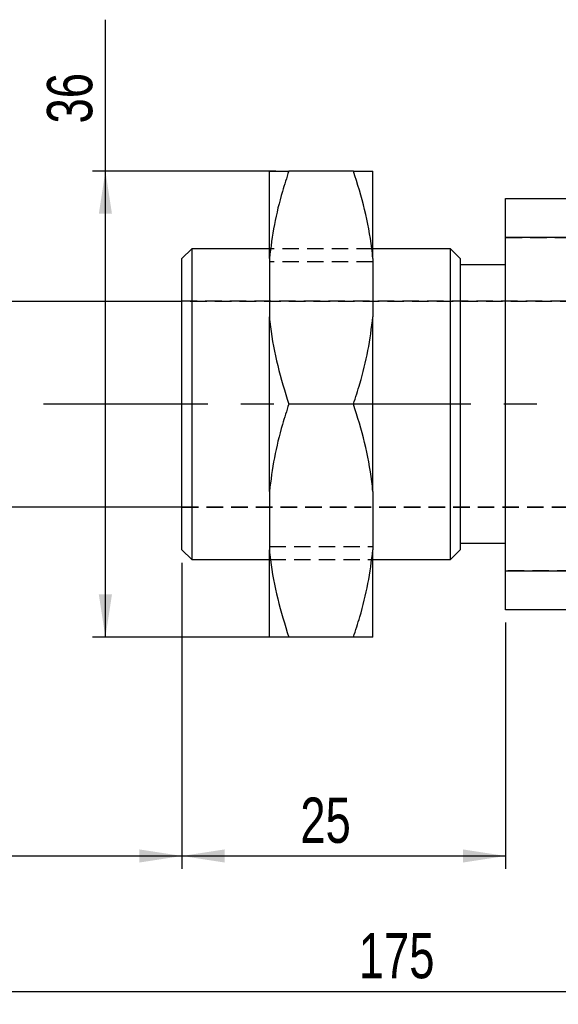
# Model space of a CAD drawing. Extents: x 27 to 407, y 33 to 283.
# Tile 2 of 20: x 109 to 151, y 33 to 109. Entities that reach past the tile are written whole.
import ezdxf

# ---------------------------------------------------------------- set-up
doc = ezdxf.new("R2010")
doc.units = 0
doc.linetypes.add('CENTERX2', pattern=[20.32, 12.7, -2.54, 2.54, -2.54])
doc.linetypes.add('HIDDEN', pattern=[1.905, 1.27, -0.635])
doc.layers.get('0').update_dxf_attribs({"linetype": 'CONTINUOUS'})
doc.styles.add('SLDTEXTSTYLE0', font='TXT', dxfattribs={"width": 0.75})
doc.dimstyles.new('SLDDIMSTYLE2', dxfattribs={"dimtxt": 3.5, "dimasz": 3.302, "dimexe": 0, "dimexo": 0.0625, "dimgap": 0.875, "dimtad": 1, "dimdec": 3, "dimrnd": 1e-09, "dimzin": 12, "dimtxsty": 'SLDTEXTSTYLE0', "dimsah": 1, "dimcen": 0.09, "dimazin": 3, "dimtfac": 1, "dimtdec": 3, "dimtofl": 0, "dimtmove": 0, "dimatfit": 3, "dimtolj": 1, "dimtzin": 12})
doc.dimstyles.new('SLDDIMSTYLE4', dxfattribs={"dimtxt": 3.5, "dimasz": 3.302, "dimexe": 0, "dimexo": 0.0625, "dimgap": 0.875, "dimtad": 1, "dimdec": 0, "dimrnd": 1e-09, "dimzin": 12, "dimtxsty": 'SLDTEXTSTYLE0', "dimsah": 1, "dimcen": 0.09, "dimazin": 3, "dimtfac": 1, "dimtofl": 0, "dimtmove": 0, "dimatfit": 3, "dimtolj": 1, "dimtzin": 12})

# ---------------------------------------------------------------- blocks, each defined once
blk = doc.blocks.new('_D_4')
at = {"color": 179, "linetype": 'CONTINUOUS'}
for p, q in [((51.637, 71.334), (51.637, 32.917)), ((226.616, 58.146), (226.616, 32.917)), ((51.637, 33.917), (226.616, 33.917))]:
    blk.add_line(p, q, dxfattribs=at)
for points in [[(51.637, 33.917), (54.939, 33.409), (54.939, 34.425)], [(226.616, 33.917), (223.314, 34.425), (223.314, 33.409)]]:
    blk.add_solid(points, dxfattribs=at)
at = {"color": 179, "linetype": 'CONTINUOUS', "insert": (135.125, 38.429, -51.888), "char_height": 3.5, "attachment_point": 1, "style": 'SLDTEXTSTYLE0'}
blk.add_mtext('175', dxfattribs=at)
blk = doc.blocks.new('_D_6')
at = {"color": 179, "linetype": 'CONTINUOUS'}
for p, q in [((51.637, 71.334), (51.637, 43.373)), ((121.472, 67.021), (121.472, 43.373)), ((51.637, 44.373), (121.472, 44.373))]:
    blk.add_line(p, q, dxfattribs=at)
for points in [[(51.637, 44.373), (54.939, 43.865), (54.939, 44.881)], [(121.472, 44.373), (118.17, 44.881), (118.17, 43.865)]]:
    blk.add_solid(points, dxfattribs=at)
at = {"color": 179, "linetype": 'CONTINUOUS', "insert": (83.181, 48.885, -51.888), "char_height": 3.5, "attachment_point": 1, "style": 'SLDTEXTSTYLE0'}
blk.add_mtext('70', dxfattribs=at)
blk = doc.blocks.new('_D_8')
at = {"color": 179, "linetype": 'CONTINUOUS'}
for p, q in [((115.555, 97.271), (115.555, 108.961)), ((128.722, 97.271), (114.555, 97.271)), ((115.555, 61.271), (115.555, 97.271)), ((128.722, 61.271), (114.555, 61.271))]:
    blk.add_line(p, q, dxfattribs=at)
for points in [[(115.555, 97.271), (115.047, 93.969), (116.063, 93.969)], [(115.555, 61.271), (116.063, 64.573), (115.047, 64.573)]]:
    blk.add_solid(points, dxfattribs=at)
at = {"color": 179, "linetype": 'CONTINUOUS', "insert": (111.043, 100.945, -51.888), "char_height": 3.5, "attachment_point": 1, "rotation": 90, "style": 'SLDTEXTSTYLE0'}
blk.add_mtext('36', dxfattribs=at)
blk = doc.blocks.new('_D_9')
at = {"color": 179, "linetype": 'CONTINUOUS'}
for p, q in [((121.472, 67.021), (121.472, 43.373)), ((146.472, 62.396), (146.472, 43.373)), ((121.472, 44.373), (146.472, 44.373))]:
    blk.add_line(p, q, dxfattribs=at)
for points in [[(121.472, 44.373), (124.774, 43.865), (124.774, 44.881)], [(146.472, 44.373), (143.17, 44.881), (143.17, 43.865)]]:
    blk.add_solid(points, dxfattribs=at)
at = {"color": 179, "linetype": 'CONTINUOUS', "insert": (130.612, 48.885, -51.888), "char_height": 3.5, "attachment_point": 1, "style": 'SLDTEXTSTYLE0'}
blk.add_mtext('25', dxfattribs=at)

msp = doc.modelspace()

# ---------------------------------------------------------------- linework, layer by layer
at = {"color": 7, "linetype": 'CONTINUOUS'}
for p, q in [((128.2224, 90.5214), (128.2224, 97.2714)), ((134.7224, 97.2714), (129.7224, 97.2714)), ((136.2225, 90.5214), (136.2225, 97.2714)), ((146.4724, 95.1464), (170.7724, 95.1464)), ((146.4724, 92.1464), (146.4724, 95.1464)), ((170.7724, 92.1464), (146.4724, 92.1464)), ((146.4724, 66.3964), (146.4724, 92.1464)), ((122.2224, 91.2714), (121.4724, 90.5214)), ((128.2224, 91.2714), (122.2224, 91.2714)), ((122.2224, 91.2714), (122.2224, 67.2714)), ((142.2224, 91.2714), (136.2225, 91.2714)), ((142.9724, 90.5214), (142.2224, 91.2714)), ((142.2224, 79.2714), (142.2224, 91.2714)), ((121.4724, 68.0214), (121.4724, 90.5214)), ((128.2224, 90.5214), (128.2224, 86.0214)), ((136.2225, 90.5214), (136.2225, 86.0214)), ((142.9724, 90.5214), (142.9724, 79.2714)), ((146.4724, 90.0214), (142.9724, 90.0214)), ((121.4724, 87.2089), (54.6372, 87.2089)), ((128.2224, 72.5214), (128.2224, 86.0214)), ((136.2225, 72.5214), (136.2225, 86.0214)), ((134.7224, 79.2714), (129.7224, 79.2714)), ((142.2224, 67.2714), (142.2224, 79.2714)), ((142.9724, 79.2714), (142.9724, 68.0214)), ((128.2224, 72.5214), (128.2224, 68.0214)), ((136.2225, 72.5214), (136.2225, 68.0214)), ((54.6372, 71.3339), (121.4724, 71.3339)), ((142.9724, 68.5214), (146.4724, 68.5214)), ((121.4724, 68.0214), (122.2224, 67.2714)), ((128.2224, 61.2714), (128.2224, 68.0214)), ((136.2225, 61.2714), (136.2225, 68.0214)), ((142.2224, 67.2714), (142.9724, 68.0214)), ((122.2224, 67.2714), (128.2224, 67.2714)), ((136.2225, 67.2714), (142.2224, 67.2714)), ((146.4724, 66.3964), (170.7724, 66.3964)), ((146.4724, 63.3964), (146.4724, 66.3964)), ((170.7724, 63.3964), (146.4724, 63.3964)), ((134.7224, 61.2714), (129.7224, 61.2714))]:
    msp.add_line(p, q, dxfattribs=at)
at = {"color": 7, "linetype": 'HIDDEN'}
for p, q in [((146.4724, 92.1464), (170.7724, 92.1464)), ((136.2225, 91.2714), (128.2224, 91.2714)), ((136.2225, 90.2714), (128.2224, 90.2714)), ((156.9232, 87.2214), (121.4724, 87.2214)), ((182.4372, 87.2089), (121.4724, 87.2089)), ((121.4724, 71.3339), (182.4754, 71.3339)), ((121.4724, 71.3214), (156.9049, 71.3214)), ((128.2224, 68.2714), (136.2225, 68.2714)), ((128.2224, 67.2714), (136.2225, 67.2714)), ((170.7724, 66.3964), (146.4724, 66.3964))]:
    msp.add_line(p, q, dxfattribs=at)
at = {"color": 179, "linetype": 'CENTERX2'}
msp.add_line((184.4372, 79.2714), (52.6372, 79.2714), dxfattribs=at)
at = {"color": 7, "linetype": 'CONTINUOUS'}
for points, knots in [([(129.7224, 97.2714), (129.5551, 96.7475), (129.1191, 95.3824), (128.5557, 93.136), (128.3338, 91.3948), (128.2224, 90.5214)], [0, 0, 0, 0, 0.2369407, 0.6173019, 1, 1, 1, 1]), ([(128.2224, 97.2714), (128.3191, 97.2714), (128.5089, 97.2714), (129.0334, 97.2714), (129.4925, 97.2714), (129.7224, 97.2714)], [0, 0, 0, 0, 0.3414065, 0.6700758, 1, 1, 1, 1]), ([(136.2225, 90.5214), (136.1951, 90.7805), (136.061, 92.0484), (135.6362, 94.319), (135.0278, 96.2847), (134.7224, 97.2714)], [0, 0, 0, 0, 0.1133759, 0.5549234, 1, 1, 1, 1]), ([(134.7224, 97.2714), (135.0403, 97.2714), (135.7388, 97.2714), (136.0518, 97.2714), (136.2225, 97.2714)], [0, 0, 0, 0, 0.4549875, 1, 1, 1, 1]), ([(128.2224, 86.0214), (128.2498, 85.7624), (128.3839, 84.4945), (128.8087, 82.2238), (129.4171, 80.2582), (129.7224, 79.2714)], [0, 0, 0, 0, 0.113376, 0.5549234, 1, 1, 1, 1]), ([(134.7224, 79.2714), (134.8898, 79.7954), (135.3258, 81.1605), (135.8891, 83.4069), (136.1111, 85.1481), (136.2225, 86.0214)], [0, 0, 0, 0, 0.2369407, 0.6173019, 1, 1, 1, 1]), ([(129.7224, 79.2714), (129.5551, 78.7475), (129.1191, 77.3824), (128.5557, 75.136), (128.3338, 73.3948), (128.2224, 72.5214)], [0, 0, 0, 0, 0.2369408, 0.6173019, 1, 1, 1, 1]), ([(136.2225, 72.5214), (136.1951, 72.7805), (136.061, 74.0484), (135.6362, 76.319), (135.0278, 78.2847), (134.7224, 79.2714)], [0, 0, 0, 0, 0.113376, 0.5549234, 1, 1, 1, 1]), ([(128.2224, 68.0214), (128.2498, 67.7624), (128.3839, 66.4945), (128.8087, 64.2238), (129.4171, 62.2582), (129.7224, 61.2714)], [0, 0, 0, 0, 0.1133759, 0.5549234, 1, 1, 1, 1]), ([(134.7224, 61.2714), (134.8898, 61.7954), (135.3258, 63.1605), (135.8891, 65.4069), (136.1111, 67.1481), (136.2225, 68.0214)], [0, 0, 0, 0, 0.2369407, 0.6173018, 1, 1, 1, 1]), ([(129.7224, 61.2714), (129.4046, 61.2714), (128.7061, 61.2714), (128.3931, 61.2714), (128.2224, 61.2714)], [0, 0, 0, 0, 0.4549875, 1, 1, 1, 1]), ([(136.2225, 61.2714), (136.1258, 61.2714), (135.936, 61.2714), (135.4115, 61.2714), (134.9524, 61.2714), (134.7224, 61.2714)], [0, 0, 0, 0, 0.3414065, 0.6700758, 1, 1, 1, 1])]:
    msp.add_open_spline(points, degree=3, knots=knots, dxfattribs=at)

# ---------------------------------------------------------------- dimensions: what is measured, and where the dimension line sits
at = {"color": 179, "linetype": 'CONTINUOUS'}
for base, p1, p2, angle, dimstyle, picture, middle in [((115.5551, 97.2714), (129.7224, 61.2714), (129.7224, 97.2714), 90, 'SLDDIMSTYLE2', '_D_8', (115.5551, 104.9534)), ((226.6161, 33.9175), (51.6372, 72.3339), (226.6161, 59.1464), 0, 'SLDDIMSTYLE4', '_D_4', (140.4261, 33.9175))]:
    dim = msp.add_linear_dim(base=base, p1=p1, p2=p2, angle=angle, dimstyle=dimstyle, dxfattribs=at)
    dim.commit()
    dim.dimension.update_dxf_attribs({"geometry": picture, "text_midpoint": middle, "dimtype": 160})
for base, p1, p2, dimstyle, picture, middle in [((121.4724, 44.3729), (51.6372, 72.3339), (121.4724, 68.0214), 'SLDDIMSTYLE4', '_D_6', (87.1892, 44.3729)), ((146.4724, 44.3729), (121.4724, 68.0214), (146.4724, 63.3964), 'SLDDIMSTYLE2', '_D_9', (134.6204, 44.3729))]:
    dim = msp.add_linear_dim(base=base, p1=p1, p2=p2, dimstyle=dimstyle, dxfattribs=at)
    dim.commit()
    dim.dimension.update_dxf_attribs({"geometry": picture, "text_midpoint": middle, "dimtype": 160})

doc.saveas('drawing.dxf')
